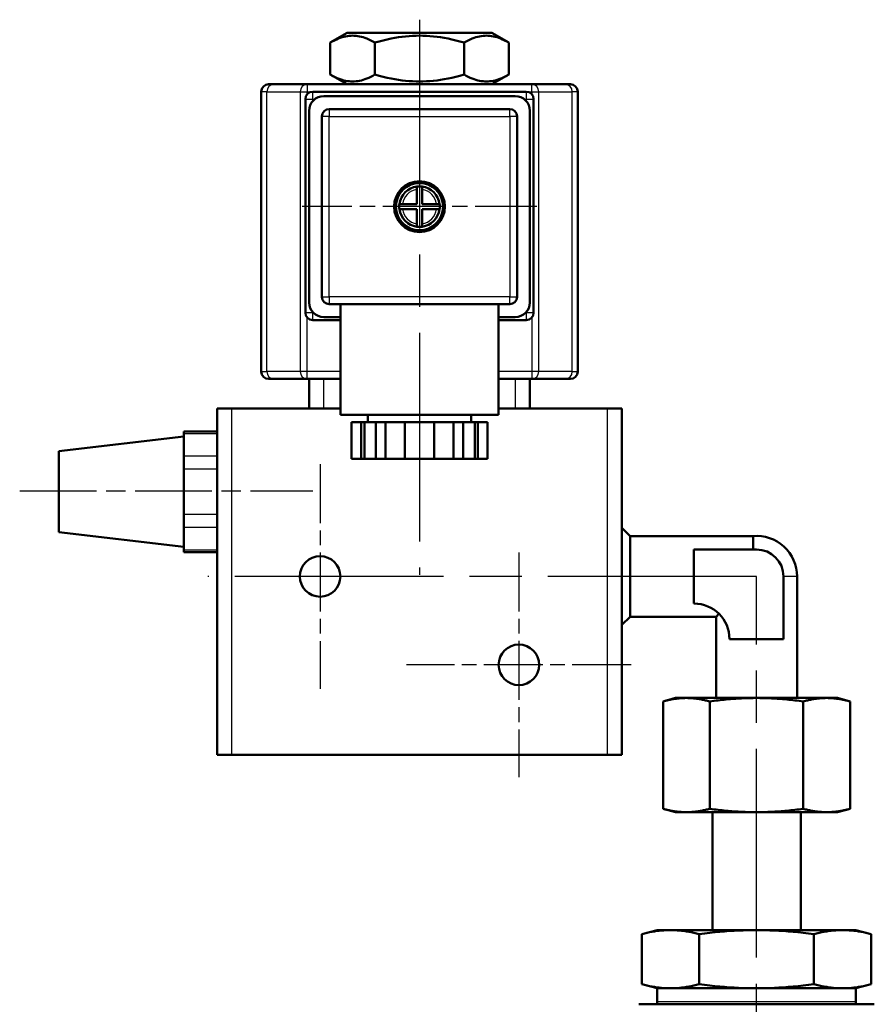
# Model space of a CAD drawing. Header units: millimetres. Extents: x 124 to 897, y 238 to 1239.
# Tile 5 of 10: x 130 to 246, y 967 to 1100. Entities that reach past the tile are written whole.
import ezdxf

# ---------------------------------------------------------------- set-up
doc = ezdxf.new("R2010")
doc.units = ezdxf.units.MM
doc.header["$LTSCALE"] = 5
doc.linetypes.add('CHAIN', pattern=[0.3543, 0.2362, -0.0295, 0.0591, -0.0295])
for name, color, linetype, lineweight in [('Mittellinie(DIN)', 4, 'CHAIN', 25), ('Mittelpunktmarkierung(DIN)', 4, 'CHAIN', 25), ('Sichtbare Kanten(DIN)', 7, 'Continuous', 50), ('Sichtbare tangentiale Kanten(DIN)', 3, 'Continuous', 25)]:
    doc.layers.add(name, color=color, linetype=linetype, lineweight=lineweight)

msp = doc.modelspace()

# ---------------------------------------------------------------- linework, layer by layer
at = {"layer": 'Mittellinie(DIN)', "linetype": 'CHAIN', "ltscale": 8.845377}
msp.add_line((129.94, 1036.24), (169.74, 1036.24), dxfattribs=at)
at = {"layer": 'Mittellinie(DIN)', "linetype": 'CHAIN', "ltscale": 23.990969}
msp.add_line((230.01, 845.36), (230.01, 1024.61), dxfattribs=at)
at = {"layer": 'Mittelpunktmarkierung(DIN)', "linetype": 'CHAIN', "ltscale": 23.990969}
for p, q in [((184.24, 1100.18), (184.24, 1024.83)), ((230.01, 1024.61), (155.49, 1024.61))]:
    msp.add_line(p, q, dxfattribs=at)
at = {"layer": 'Mittelpunktmarkierung(DIN)', "linetype": 'CHAIN', "ltscale": 7.089403}
msp.add_line((200.19, 1074.81), (168.29, 1074.81), dxfattribs=at)
at = {"layer": 'Mittelpunktmarkierung(DIN)', "linetype": 'CHAIN', "ltscale": 6.778265}
for p, q in [((170.74, 1039.86), (170.74, 1009.36)), ((197.74, 1027.86), (197.74, 997.36)), ((212.99, 1012.61), (182.49, 1012.61))]:
    msp.add_line(p, q, dxfattribs=at)
at = {"layer": 'Sichtbare Kanten(DIN)'}
for p, q in [((174.42, 1098.41), (172.12, 1097.08)), ((194.06, 1098.41), (174.42, 1098.41)), ((194.06, 1098.41), (196.37, 1097.08)), ((172.12, 1092.74), (172.12, 1097.08)), ((178.18, 1092.74), (178.18, 1097.08)), ((190.3, 1092.74), (190.3, 1097.08)), ((196.37, 1092.74), (196.37, 1097.08)), ((174.42, 1091.41), (172.12, 1092.74)), ((194.06, 1091.41), (196.37, 1092.74)), ((163.74, 1091.41), (164.47, 1091.41)), ((169, 1091.41), (164.47, 1091.41)), ((199.48, 1091.41), (169, 1091.41)), ((204.02, 1091.41), (199.48, 1091.41)), ((204.02, 1091.41), (204.74, 1091.41)), ((162.74, 1052.41), (162.74, 1090.41)), ((168.74, 1060.41), (168.74, 1089.41)), ((169.74, 1090.41), (198.74, 1090.41)), ((197.24, 1089.81), (171.24, 1089.81)), ((199.74, 1089.41), (199.74, 1060.41)), ((205.74, 1052.41), (205.74, 1090.41)), ((196.49, 1088.06), (171.99, 1088.06)), ((169.24, 1087.81), (169.24, 1061.81)), ((170.99, 1087.06), (170.99, 1062.56)), ((197.49, 1062.56), (197.49, 1087.06)), ((199.24, 1061.81), (199.24, 1087.81)), ((183.89, 1077.13), (183.89, 1077.54)), ((184.59, 1077.54), (184.59, 1077.13)), ((183.89, 1075.16), (183.89, 1077.13)), ((184.59, 1077.13), (184.59, 1075.16)), ((181.51, 1075.16), (181.92, 1075.16)), ((181.92, 1075.16), (183.89, 1075.16)), ((184.59, 1075.16), (186.57, 1075.16)), ((186.57, 1075.16), (186.97, 1075.16)), ((181.92, 1074.46), (181.51, 1074.46)), ((183.89, 1074.46), (181.92, 1074.46)), ((183.89, 1072.48), (183.89, 1074.46)), ((184.59, 1074.46), (184.59, 1072.48)), ((186.57, 1074.46), (184.59, 1074.46)), ((186.97, 1074.46), (186.57, 1074.46)), ((183.89, 1072.08), (183.89, 1072.48)), ((184.59, 1072.48), (184.59, 1072.08)), ((171.99, 1061.56), (184.24, 1061.56)), ((173.49, 1061.56), (173.49, 1046.56)), ((184.24, 1061.56), (196.49, 1061.56)), ((194.99, 1061.56), (194.99, 1046.56)), ((173.49, 1059.41), (169.74, 1059.41)), ((171.24, 1059.81), (173.49, 1059.81)), ((194.99, 1059.81), (197.24, 1059.81)), ((198.74, 1059.41), (194.99, 1059.41)), ((164.47, 1051.41), (163.74, 1051.41)), ((164.47, 1051.41), (169, 1051.41)), ((169, 1051.41), (173.49, 1051.41)), ((169.24, 1051.41), (169.24, 1047.41)), ((194.99, 1051.41), (199.48, 1051.41)), ((199.24, 1047.41), (199.24, 1051.41)), ((199.48, 1051.41), (204.02, 1051.41)), ((204.74, 1051.41), (204.02, 1051.41)), ((156.74, 1047.41), (158.74, 1047.41)), ((156.74, 1047.41), (156.74, 1000.41)), ((173.49, 1047.41), (158.74, 1047.41)), ((173.49, 1047.41), (171.24, 1047.41)), ((194.99, 1046.56), (173.49, 1046.56)), ((177.24, 1046.56), (177.24, 1045.56)), ((191.24, 1046.56), (191.24, 1045.56)), ((209.74, 1047.41), (194.99, 1047.41)), ((197.24, 1047.41), (194.99, 1047.41)), ((209.74, 1047.41), (211.74, 1047.41)), ((211.74, 1000.41), (211.74, 1047.41)), ((176.31, 1045.56), (175, 1045.56)), ((175, 1045.56), (175, 1040.56)), ((176.75, 1045.56), (176.31, 1045.56)), ((176.31, 1040.56), (176.31, 1045.56)), ((178.31, 1045.56), (176.75, 1045.56)), ((176.75, 1040.56), (176.75, 1045.56)), ((179.62, 1045.56), (178.31, 1045.56)), ((178.31, 1045.56), (178.31, 1040.56)), ((182.24, 1045.56), (179.62, 1045.56)), ((179.62, 1045.56), (179.62, 1040.56)), ((186.24, 1045.56), (182.24, 1045.56)), ((182.24, 1040.56), (182.24, 1045.56)), ((188.86, 1045.56), (186.24, 1045.56)), ((186.24, 1045.56), (186.24, 1040.56)), ((190.17, 1045.56), (188.86, 1045.56)), ((188.86, 1045.56), (188.86, 1040.56)), ((191.74, 1045.56), (190.17, 1045.56)), ((190.17, 1040.56), (190.17, 1045.56)), ((192.17, 1045.56), (191.74, 1045.56)), ((191.74, 1040.56), (191.74, 1045.56)), ((193.48, 1045.56), (192.17, 1045.56)), ((192.17, 1045.56), (192.17, 1040.56)), ((193.48, 1045.56), (193.48, 1040.56)), ((152.24, 1044.03), (152.24, 1044.3)), ((152.24, 1044.3), (156.74, 1044.3)), ((152.24, 1043.2), (152.24, 1044.03)), ((135.24, 1041.61), (152.24, 1043.61)), ((152.24, 1043.2), (152.24, 1041.76)), ((135.24, 1041.61), (135.24, 1030.61)), ((152.24, 1040.94), (152.24, 1041.76)), ((152.24, 1039.2), (152.24, 1040.94)), ((175, 1040.56), (176.31, 1040.56)), ((176.75, 1040.56), (176.31, 1040.56)), ((178.31, 1040.56), (176.75, 1040.56)), ((178.31, 1040.56), (179.62, 1040.56)), ((179.62, 1040.56), (182.24, 1040.56)), ((186.24, 1040.56), (182.24, 1040.56)), ((186.24, 1040.56), (188.86, 1040.56)), ((188.86, 1040.56), (190.17, 1040.56)), ((191.74, 1040.56), (190.17, 1040.56)), ((192.17, 1040.56), (191.74, 1040.56)), ((192.17, 1040.56), (193.48, 1040.56)), ((152.24, 1037.54), (152.24, 1039.2)), ((152.24, 1037.54), (152.24, 1034.67)), ((152.24, 1033.01), (152.24, 1034.67)), ((152.24, 1031.28), (152.24, 1033.01)), ((135.24, 1030.61), (152.24, 1028.61)), ((152.24, 1030.45), (152.24, 1031.28)), ((212.84, 1030.09), (211.74, 1031.19)), ((152.24, 1030.45), (152.24, 1029.01)), ((212.84, 1030.09), (212.84, 1019.13)), ((212.84, 1030.09), (229.54, 1030.09)), ((229.54, 1028.26), (229.54, 1030.09)), ((152.24, 1028.19), (152.24, 1029.01)), ((152.24, 1027.92), (152.24, 1028.19)), ((156.74, 1027.92), (152.24, 1027.92)), ((221.51, 1028.26), (221.51, 1020.93)), ((230.01, 1028.26), (221.51, 1028.26)), ((233.67, 1016.1), (233.67, 1024.6)), ((235.51, 1024.61), (235.51, 1008.11)), ((212.84, 1019.13), (211.74, 1018.03)), ((212.84, 1019.13), (224.51, 1019.13)), ((224.91, 1019.53), (224.51, 1019.13)), ((224.51, 1019.13), (224.51, 1008.11)), ((226.34, 1016.1), (233.67, 1016.1)), ((219.01, 1008.11), (217.31, 1007.65)), ((220.48, 1008.11), (219.01, 1008.11)), ((230.01, 1008.11), (220.48, 1008.11)), ((239.53, 1008.11), (230.01, 1008.11)), ((241.01, 1008.11), (239.53, 1008.11)), ((241.01, 1008.11), (242.71, 1007.65)), ((217.31, 993.06), (217.31, 1007.65)), ((223.66, 993.06), (223.66, 1007.65)), ((236.36, 993.06), (236.36, 1007.65)), ((242.71, 993.06), (242.71, 1007.65)), ((158.74, 1000.41), (156.74, 1000.41)), ((209.74, 1000.41), (158.74, 1000.41)), ((211.74, 1000.41), (209.74, 1000.41)), ((219.01, 992.61), (217.31, 993.06)), ((241.01, 992.61), (242.71, 993.06)), ((220.48, 992.61), (219.01, 992.61)), ((230.01, 992.61), (220.48, 992.61)), ((224.01, 976.61), (224.01, 992.61)), ((239.53, 992.61), (230.01, 992.61)), ((236.01, 976.61), (236.01, 992.61)), ((241.01, 992.61), (239.53, 992.61)), ((216.51, 976.61), (214.42, 976.05)), ((214.42, 969.26), (214.42, 976.05)), ((243.51, 976.61), (216.51, 976.61)), ((222.21, 969.26), (222.21, 976.05)), ((237.8, 969.26), (237.8, 976.05)), ((243.51, 976.61), (245.6, 976.05)), ((245.6, 969.26), (245.6, 976.05)), ((216.51, 968.7), (214.42, 969.26)), ((243.51, 968.7), (245.6, 969.26)), ((243.51, 968.7), (216.51, 968.7)), ((216.51, 968.7), (216.51, 966.87)), ((243.51, 968.7), (243.51, 966.87)), ((217.74, 966.53), (214.01, 966.53)), ((226.28, 966.53), (217.74, 966.53)), ((233.74, 966.53), (226.28, 966.53)), ((242.28, 966.53), (233.74, 966.53)), ((246.01, 966.53), (242.28, 966.53))]:
    msp.add_line(p, q, dxfattribs=at)
at = {"layer": 'Sichtbare Kanten(DIN)', "flags": 128}
for points in [[(178.18, 1097.08), (177.89, 1097.24), (177.62, 1097.38), (177.35, 1097.5), (177.09, 1097.62), (176.83, 1097.71), (176.58, 1097.79), (176.34, 1097.86), (176.09, 1097.92), (175.85, 1097.96), (175.62, 1097.99), (175.38, 1098.01), (175.15, 1098.02), (174.91, 1098.01), (174.68, 1097.99), (174.44, 1097.96), (174.2, 1097.92), (173.96, 1097.86), (173.72, 1097.79), (173.47, 1097.71), (173.21, 1097.62), (172.95, 1097.5), (172.68, 1097.38), (172.4, 1097.24), (172.12, 1097.08)], [(190.3, 1097.08), (189.73, 1097.24), (189.18, 1097.38), (188.64, 1097.5), (188.12, 1097.62), (187.61, 1097.71), (187.11, 1097.79), (186.62, 1097.86), (186.13, 1097.92), (185.65, 1097.96), (185.18, 1097.99), (184.71, 1098.01), (184.24, 1098.02), (183.77, 1098.01), (183.3, 1097.99), (182.83, 1097.96), (182.35, 1097.92), (181.87, 1097.86), (181.38, 1097.79), (180.88, 1097.71), (180.37, 1097.62), (179.84, 1097.5), (179.31, 1097.38), (178.75, 1097.24), (178.18, 1097.08)], [(196.37, 1097.08), (196.08, 1097.24), (195.8, 1097.38), (195.53, 1097.5), (195.27, 1097.62), (195.02, 1097.71), (194.77, 1097.79), (194.52, 1097.86), (194.28, 1097.92), (194.04, 1097.96), (193.8, 1097.99), (193.57, 1098.01), (193.33, 1098.02), (193.1, 1098.01), (192.87, 1097.99), (192.63, 1097.96), (192.39, 1097.92), (192.15, 1097.86), (191.9, 1097.79), (191.65, 1097.71), (191.4, 1097.62), (191.14, 1097.5), (190.87, 1097.38), (190.59, 1097.24), (190.3, 1097.08)], [(172.12, 1092.74), (172.4, 1092.58), (172.68, 1092.44), (172.95, 1092.31), (173.21, 1092.2), (173.47, 1092.1), (173.72, 1092.02), (173.96, 1091.95), (174.2, 1091.9), (174.44, 1091.85), (174.68, 1091.82), (174.91, 1091.81), (175.15, 1091.8), (175.38, 1091.81), (175.62, 1091.82), (175.85, 1091.85), (176.09, 1091.9), (176.34, 1091.95), (176.58, 1092.02), (176.83, 1092.1), (177.09, 1092.2), (177.35, 1092.31), (177.62, 1092.44), (177.89, 1092.58), (178.18, 1092.74)], [(178.18, 1092.74), (178.75, 1092.58), (179.31, 1092.44), (179.84, 1092.31), (180.37, 1092.2), (180.88, 1092.1), (181.38, 1092.02), (181.87, 1091.95), (182.35, 1091.9), (182.83, 1091.85), (183.3, 1091.82), (183.77, 1091.81), (184.24, 1091.8), (184.71, 1091.81), (185.18, 1091.82), (185.65, 1091.85), (186.13, 1091.9), (186.62, 1091.95), (187.11, 1092.02), (187.61, 1092.1), (188.12, 1092.2), (188.64, 1092.31), (189.18, 1092.44), (189.73, 1092.58), (190.3, 1092.74)], [(190.3, 1092.74), (190.59, 1092.58), (190.87, 1092.44), (191.14, 1092.31), (191.4, 1092.2), (191.65, 1092.1), (191.9, 1092.02), (192.15, 1091.95), (192.39, 1091.9), (192.63, 1091.85), (192.87, 1091.82), (193.1, 1091.81), (193.33, 1091.8), (193.57, 1091.81), (193.8, 1091.82), (194.04, 1091.85), (194.28, 1091.9), (194.52, 1091.95), (194.77, 1092.02), (195.02, 1092.1), (195.27, 1092.2), (195.53, 1092.31), (195.8, 1092.44), (196.08, 1092.58), (196.37, 1092.74)], [(217.31, 1007.65), (217.45, 1007.69), (217.6, 1007.73), (217.74, 1007.76), (217.88, 1007.79), (218.02, 1007.82), (218.15, 1007.85), (218.29, 1007.88), (218.42, 1007.91), (218.56, 1007.93), (218.69, 1007.95), (218.82, 1007.98), (218.95, 1008), (219.08, 1008.01), (219.21, 1008.03), (219.34, 1008.04), (219.46, 1008.06), (219.59, 1008.07), (219.72, 1008.08), (219.85, 1008.09), (219.97, 1008.1), (220.1, 1008.1), (220.23, 1008.1), (220.35, 1008.11), (220.48, 1008.11)], [(220.48, 1008.11), (220.61, 1008.11), (220.74, 1008.1), (220.86, 1008.1), (220.99, 1008.1), (221.12, 1008.09), (221.25, 1008.08), (221.37, 1008.07), (221.5, 1008.06), (221.63, 1008.04), (221.76, 1008.03), (221.89, 1008.01), (222.02, 1008), (222.15, 1007.98), (222.28, 1007.95), (222.41, 1007.93), (222.54, 1007.91), (222.68, 1007.88), (222.81, 1007.85), (222.95, 1007.82), (223.09, 1007.79), (223.23, 1007.76), (223.37, 1007.73), (223.51, 1007.69), (223.66, 1007.65)], [(223.66, 1007.65), (223.95, 1007.69), (224.24, 1007.73), (224.52, 1007.76), (224.8, 1007.79), (225.08, 1007.82), (225.35, 1007.85), (225.62, 1007.88), (225.89, 1007.91), (226.15, 1007.93), (226.42, 1007.95), (226.68, 1007.98), (226.94, 1008), (227.2, 1008.01), (227.46, 1008.03), (227.71, 1008.04), (227.97, 1008.06), (228.23, 1008.07), (228.48, 1008.08), (228.73, 1008.09), (228.99, 1008.1), (229.24, 1008.1), (229.5, 1008.1), (229.75, 1008.11), (230.01, 1008.11)], [(230.01, 1008.11), (230.26, 1008.11), (230.52, 1008.1), (230.77, 1008.1), (231.03, 1008.1), (231.28, 1008.09), (231.54, 1008.08), (231.79, 1008.07), (232.05, 1008.06), (232.3, 1008.04), (232.56, 1008.03), (232.82, 1008.01), (233.08, 1008), (233.34, 1007.98), (233.6, 1007.95), (233.86, 1007.93), (234.13, 1007.91), (234.4, 1007.88), (234.67, 1007.85), (234.94, 1007.82), (235.22, 1007.79), (235.5, 1007.76), (235.78, 1007.73), (236.07, 1007.69), (236.36, 1007.65)], [(236.36, 1007.65), (236.5, 1007.69), (236.65, 1007.73), (236.79, 1007.76), (236.93, 1007.79), (237.07, 1007.82), (237.2, 1007.85), (237.34, 1007.88), (237.47, 1007.91), (237.61, 1007.93), (237.74, 1007.95), (237.87, 1007.98), (238, 1008), (238.13, 1008.01), (238.26, 1008.03), (238.39, 1008.04), (238.52, 1008.06), (238.64, 1008.07), (238.77, 1008.08), (238.9, 1008.09), (239.02, 1008.1), (239.15, 1008.1), (239.28, 1008.1), (239.41, 1008.11), (239.53, 1008.11)], [(239.53, 1008.11), (239.66, 1008.11), (239.79, 1008.1), (239.92, 1008.1), (240.04, 1008.1), (240.17, 1008.09), (240.3, 1008.08), (240.43, 1008.07), (240.55, 1008.06), (240.68, 1008.04), (240.81, 1008.03), (240.94, 1008.01), (241.07, 1008), (241.2, 1007.98), (241.33, 1007.95), (241.46, 1007.93), (241.59, 1007.91), (241.73, 1007.88), (241.86, 1007.85), (242, 1007.82), (242.14, 1007.79), (242.28, 1007.76), (242.42, 1007.73), (242.56, 1007.69), (242.71, 1007.65)], [(220.48, 992.61), (220.35, 992.61), (220.23, 992.61), (220.1, 992.61), (219.97, 992.62), (219.85, 992.63), (219.72, 992.64), (219.59, 992.65), (219.46, 992.66), (219.34, 992.67), (219.21, 992.69), (219.08, 992.7), (218.95, 992.72), (218.82, 992.74), (218.69, 992.76), (218.56, 992.78), (218.42, 992.81), (218.29, 992.83), (218.15, 992.86), (218.02, 992.89), (217.88, 992.92), (217.74, 992.95), (217.6, 992.99), (217.45, 993.03), (217.31, 993.06)], [(223.66, 993.06), (223.51, 993.03), (223.37, 992.99), (223.23, 992.95), (223.09, 992.92), (222.95, 992.89), (222.81, 992.86), (222.68, 992.83), (222.54, 992.81), (222.41, 992.78), (222.28, 992.76), (222.15, 992.74), (222.02, 992.72), (221.89, 992.7), (221.76, 992.69), (221.63, 992.67), (221.5, 992.66), (221.37, 992.65), (221.25, 992.64), (221.12, 992.63), (220.99, 992.62), (220.86, 992.61), (220.74, 992.61), (220.61, 992.61), (220.48, 992.61)], [(230.01, 992.61), (229.75, 992.61), (229.5, 992.61), (229.24, 992.61), (228.99, 992.62), (228.73, 992.63), (228.48, 992.64), (228.23, 992.65), (227.97, 992.66), (227.71, 992.67), (227.46, 992.69), (227.2, 992.7), (226.94, 992.72), (226.68, 992.74), (226.42, 992.76), (226.15, 992.78), (225.89, 992.81), (225.62, 992.83), (225.35, 992.86), (225.08, 992.89), (224.8, 992.92), (224.52, 992.95), (224.24, 992.99), (223.95, 993.03), (223.66, 993.06)], [(236.36, 993.06), (236.07, 993.03), (235.78, 992.99), (235.5, 992.95), (235.22, 992.92), (234.94, 992.89), (234.67, 992.86), (234.4, 992.83), (234.13, 992.81), (233.86, 992.78), (233.6, 992.76), (233.34, 992.74), (233.08, 992.72), (232.82, 992.7), (232.56, 992.69), (232.3, 992.67), (232.05, 992.66), (231.79, 992.65), (231.54, 992.64), (231.28, 992.63), (231.03, 992.62), (230.77, 992.61), (230.52, 992.61), (230.26, 992.61), (230.01, 992.61)], [(239.53, 992.61), (239.41, 992.61), (239.28, 992.61), (239.15, 992.61), (239.02, 992.62), (238.9, 992.63), (238.77, 992.64), (238.64, 992.65), (238.52, 992.66), (238.39, 992.67), (238.26, 992.69), (238.13, 992.7), (238, 992.72), (237.87, 992.74), (237.74, 992.76), (237.61, 992.78), (237.47, 992.81), (237.34, 992.83), (237.2, 992.86), (237.07, 992.89), (236.93, 992.92), (236.79, 992.95), (236.65, 992.99), (236.5, 993.03), (236.36, 993.06)], [(242.71, 993.06), (242.56, 993.03), (242.42, 992.99), (242.28, 992.95), (242.14, 992.92), (242, 992.89), (241.86, 992.86), (241.73, 992.83), (241.59, 992.81), (241.46, 992.78), (241.33, 992.76), (241.2, 992.74), (241.07, 992.72), (240.94, 992.7), (240.81, 992.69), (240.68, 992.67), (240.55, 992.66), (240.43, 992.65), (240.3, 992.64), (240.17, 992.63), (240.04, 992.62), (239.92, 992.61), (239.79, 992.61), (239.66, 992.61), (239.53, 992.61)], [(214.42, 976.05), (214.79, 976.14), (215.14, 976.23), (215.49, 976.3), (215.83, 976.37), (216.15, 976.43), (216.47, 976.48), (216.79, 976.52), (217.1, 976.55), (217.41, 976.57), (217.71, 976.59), (218.01, 976.6), (218.32, 976.61), (218.62, 976.6), (218.92, 976.59), (219.22, 976.57), (219.53, 976.55), (219.84, 976.52), (220.16, 976.48), (220.48, 976.43), (220.81, 976.37), (221.14, 976.3), (221.49, 976.23), (221.85, 976.14), (222.21, 976.05)], [(222.21, 976.05), (222.95, 976.14), (223.66, 976.23), (224.35, 976.3), (225.03, 976.37), (225.68, 976.43), (226.32, 976.48), (226.96, 976.52), (227.58, 976.55), (228.19, 976.57), (228.8, 976.59), (229.41, 976.6), (230.01, 976.61), (230.61, 976.6), (231.22, 976.59), (231.83, 976.57), (232.44, 976.55), (233.06, 976.52), (233.69, 976.48), (234.33, 976.43), (234.99, 976.37), (235.66, 976.3), (236.35, 976.23), (237.07, 976.14), (237.8, 976.05)], [(237.8, 976.05), (238.17, 976.14), (238.53, 976.23), (238.87, 976.3), (239.21, 976.37), (239.54, 976.43), (239.86, 976.48), (240.17, 976.52), (240.48, 976.55), (240.79, 976.57), (241.1, 976.59), (241.4, 976.6), (241.7, 976.61), (242, 976.6), (242.3, 976.59), (242.61, 976.57), (242.92, 976.55), (243.23, 976.52), (243.54, 976.48), (243.86, 976.43), (244.19, 976.37), (244.53, 976.3), (244.87, 976.23), (245.23, 976.14), (245.6, 976.05)], [(222.21, 969.26), (221.85, 969.16), (221.49, 969.08), (221.14, 969), (220.81, 968.94), (220.48, 968.88), (220.16, 968.83), (219.84, 968.79), (219.53, 968.76), (219.22, 968.73), (218.92, 968.71), (218.62, 968.7), (218.32, 968.7), (218.01, 968.7), (217.71, 968.71), (217.41, 968.73), (217.1, 968.76), (216.79, 968.79), (216.47, 968.83), (216.15, 968.88), (215.83, 968.94), (215.49, 969), (215.14, 969.08), (214.79, 969.16), (214.42, 969.26)], [(237.8, 969.26), (237.07, 969.16), (236.35, 969.08), (235.66, 969), (234.99, 968.94), (234.33, 968.88), (233.69, 968.83), (233.06, 968.79), (232.44, 968.76), (231.83, 968.73), (231.22, 968.71), (230.61, 968.7), (230.01, 968.7), (229.41, 968.7), (228.8, 968.71), (228.19, 968.73), (227.58, 968.76), (226.96, 968.79), (226.32, 968.83), (225.68, 968.88), (225.03, 968.94), (224.35, 969), (223.66, 969.08), (222.95, 969.16), (222.21, 969.26)], [(245.6, 969.26), (245.23, 969.16), (244.87, 969.08), (244.53, 969), (244.19, 968.94), (243.86, 968.88), (243.54, 968.83), (243.23, 968.79), (242.92, 968.76), (242.61, 968.73), (242.3, 968.71), (242, 968.7), (241.7, 968.7), (241.4, 968.7), (241.1, 968.71), (240.79, 968.73), (240.48, 968.76), (240.17, 968.79), (239.86, 968.83), (239.54, 968.88), (239.21, 968.94), (238.87, 969), (238.53, 969.08), (238.17, 969.16), (237.8, 969.26)]]:
    msp.add_lwpolyline(points, dxfattribs=at)
at = {"layer": 'Sichtbare Kanten(DIN)'}
for centre, radius in [((184.24, 1074.81), 3.45), ((184.24, 1074.81), 3.2), ((170.74, 1024.61), 2.75), ((197.74, 1012.61), 2.75)]:
    msp.add_circle(centre, radius, dxfattribs=at)
for centre, radius, start, end in [((163.74, 1090.41), 1, 90, 180), ((204.74, 1090.41), 1, 0, 90), ((169.74, 1089.41), 1, 90, 180), ((171.24, 1087.81), 2, 90, 180), ((197.24, 1087.81), 2, 0, 90), ((198.74, 1089.41), 1, 0, 90), ((171.99, 1087.06), 1, 90, 180), ((196.49, 1087.06), 1, 0, 90), ((184.24, 1074.81), 2.75, 97.312, 172.688), ((184.24, 1074.81), 2.75, 82.688, 97.312), ((184.24, 1074.81), 2.75, 7.312, 82.688), ((184.24, 1074.81), 2.75, 172.688, 187.312), ((184.24, 1074.81), 2.75, 352.688, 7.312), ((184.24, 1074.81), 2.75, 187.312, 262.688), ((184.24, 1074.81), 2.75, 277.312, 352.688), ((184.24, 1074.81), 2.75, 262.688, 277.312), ((171.99, 1062.56), 1, 180, 270), ((196.49, 1062.56), 1, 270, 0), ((171.24, 1061.81), 2, 180, 270), ((197.24, 1061.81), 2, 270, 0), ((169.74, 1060.41), 1, 180, 270), ((198.74, 1060.41), 1, 270, 0), ((163.74, 1052.41), 1, 180, 270), ((204.74, 1052.41), 1, 270, 0), ((230.01, 1024.61), 5.5, 0, 94.8884), ((230.01, 1024.6), 3.67, 0, 90), ((221.51, 1016.1), 4.83, 0, 90), ((217.32, 966.87), 0.81, 180, 205.1081), ((242.7, 966.87), 0.81, 334.8919, 0)]:
    msp.add_arc(centre, radius, start, end, dxfattribs=at)
at = {"layer": 'Sichtbare tangentiale Kanten(DIN)'}
for p, q in [((169, 1091.41), (169, 1090.41)), ((199.48, 1090.41), (199.48, 1091.41)), ((163.5, 1090.41), (162.74, 1090.41)), ((163.5, 1090.41), (168.04, 1090.41)), ((163.5, 1052.41), (163.5, 1090.41)), ((168.04, 1090.41), (169, 1090.41)), ((168.04, 1090.41), (168.04, 1052.41)), ((168.74, 1089.41), (169.74, 1089.41)), ((169, 1090.08), (169, 1090.41)), ((169, 1090.41), (169.74, 1090.41)), ((169.74, 1089.41), (169.74, 1090.41)), ((169.74, 1089.13), (169.74, 1089.41)), ((169.74, 1089.41), (170.04, 1089.41)), ((198.44, 1089.41), (198.74, 1089.41)), ((198.74, 1090.41), (198.74, 1089.41)), ((198.74, 1090.41), (199.48, 1090.41)), ((198.74, 1089.41), (199.74, 1089.41)), ((198.74, 1089.41), (198.74, 1089.13)), ((199.48, 1090.41), (200.44, 1090.41)), ((199.48, 1090.41), (199.48, 1090.08)), ((200.44, 1052.41), (200.44, 1090.41)), ((200.44, 1090.41), (204.98, 1090.41)), ((205.74, 1090.41), (204.98, 1090.41)), ((204.98, 1052.41), (204.98, 1090.41)), ((171.99, 1088.06), (171.99, 1087.06)), ((196.49, 1087.06), (196.49, 1088.06)), ((171.99, 1087.06), (170.99, 1087.06)), ((171.99, 1062.56), (171.99, 1087.06)), ((171.99, 1087.06), (196.49, 1087.06)), ((197.49, 1087.06), (196.49, 1087.06)), ((196.49, 1087.06), (196.49, 1062.56)), ((170.99, 1062.56), (171.99, 1062.56)), ((171.99, 1062.56), (171.99, 1061.56)), ((196.49, 1062.56), (171.99, 1062.56)), ((196.49, 1062.56), (197.49, 1062.56)), ((196.49, 1061.56), (196.49, 1062.56)), ((169.74, 1060.41), (168.74, 1060.41)), ((169.74, 1060.41), (169.74, 1060.48)), ((169.81, 1060.41), (169.74, 1060.41)), ((169.74, 1059.41), (169.74, 1060.41)), ((198.74, 1060.41), (198.67, 1060.41)), ((198.74, 1060.48), (198.74, 1060.41)), ((199.74, 1060.41), (198.74, 1060.41)), ((198.74, 1060.41), (198.74, 1059.41)), ((169, 1052.41), (169, 1059.73)), ((199.48, 1059.73), (199.48, 1052.41)), ((162.74, 1052.41), (163.5, 1052.41)), ((168.04, 1052.41), (163.5, 1052.41)), ((169, 1052.41), (168.04, 1052.41)), ((173.49, 1052.41), (169, 1052.41)), ((169, 1051.41), (169, 1052.41)), ((199.48, 1052.41), (194.99, 1052.41)), ((200.44, 1052.41), (199.48, 1052.41)), ((199.48, 1052.41), (199.48, 1051.41)), ((204.98, 1052.41), (200.44, 1052.41)), ((204.98, 1052.41), (205.74, 1052.41)), ((171.24, 1047.41), (171.24, 1051.41)), ((197.24, 1051.41), (197.24, 1047.41)), ((158.74, 1000.41), (158.74, 1047.41)), ((209.74, 1047.41), (209.74, 1000.41)), ((152.24, 1044.03), (156.74, 1044.03)), ((156.74, 1040.94), (152.24, 1040.94)), ((152.24, 1039.2), (156.74, 1039.2)), ((156.74, 1033.01), (152.24, 1033.01)), ((152.24, 1031.28), (156.74, 1031.28)), ((156.74, 1028.19), (152.24, 1028.19)), ((235.51, 1024.61), (233.67, 1024.61)), ((243.51, 966.87), (216.51, 966.87))]:
    msp.add_line(p, q, dxfattribs=at)
for start, end in [(98.5653, 171.4347), (8.5653, 81.4347), (188.5653, 261.4347), (278.5653, 351.4347)]:
    msp.add_arc((184.24, 1074.81), 2.35, start, end, dxfattribs=at)
for centre, major_axis, start_param, end_param in [((164.47, 1090.41), (0, 1), 0, 1.570796), ((169, 1090.41), (0, 1), 0, 1.570796), ((199.48, 1090.41), (0, 1), 4.712389, 6.283185), ((204.02, 1090.41), (0, 1), 4.712389, 6.283185), ((164.47, 1052.41), (0, -1), 4.712389, 6.283185), ((169, 1052.41), (0, -1), 4.712389, 6.283185), ((199.48, 1052.41), (0, -1), 0, 1.570796), ((204.02, 1052.41), (0, -1), 0, 1.570796)]:
    msp.add_ellipse(centre, major_axis=major_axis, ratio=0.964587, start_param=start_param, end_param=end_param, dxfattribs=at)

doc.saveas('drawing.dxf')
